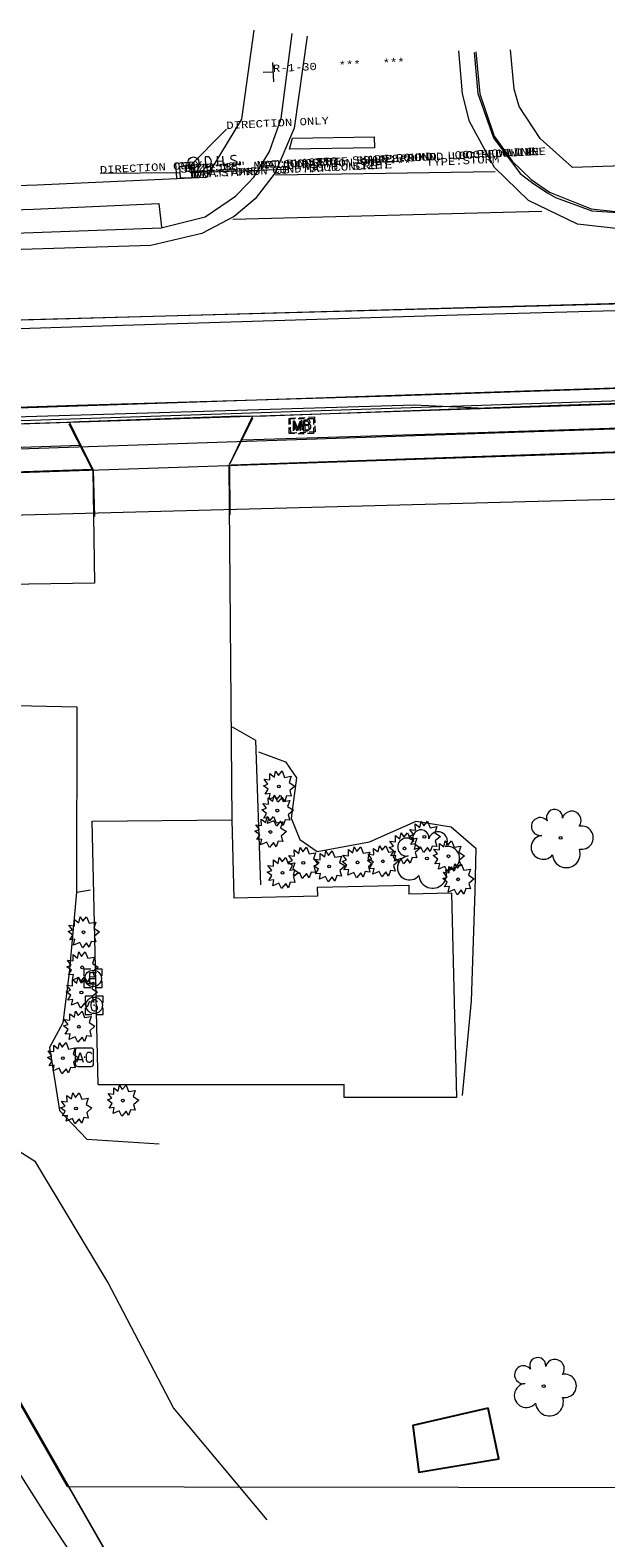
# Model space of a CAD drawing. Extents: x 127827 to 131413, y 268403 to 268774.
# Tile 15 of 16: x 129806 to 129901, y 268527 to 268774. Entities that reach past the tile are written whole.
import ezdxf
from ezdxf.enums import TextEntityAlignment as Align

# ---------------------------------------------------------------- set-up
doc = ezdxf.new("R2010")
doc.units = 21
doc.header["$LTSCALE"] = 50
doc.header["$MEASUREMENT"] = 0
for name, color, linetype, lineweight, true_color in [('BD_X_Building', 204, 'Continuous', 0, 0x8000a0), ('Channel Easement', 3, 'Continuous', 0, 0x00ff00), ('Meadowbrook Sub #2', 40, 'Continuous', 0, 0xffbf00), ('PV_X_Curb', 230, 'Continuous', 0, 0xfe0060), ('PV_X_Walk', 230, 'Continuous', 0, 0xfe0060), ('RW', 5, 'Continuous', 0, 0x0000ff), ('SV H0576', 1, 'Continuous', 0, 0xff0000), ('SV_X_Top_of_Bank', 9, 'Continuous', 0, 0xc0c0c0), ('UT_X_Electric_Cells', 1, 'Continuous', 0, 0xff0000), ('UT_X_Gas', 2, 'Continuous', 0, 0xf0f000), ('UT_X_Gas_Cells', 2, 'Continuous', 0, 0xf0f000), ('VG_X_Cells', 3, 'Continuous', 0, 0x00ff00), ('VG_X_Flower_Bed', 3, 'Continuous', 0, 0x00ff00)]:
    doc.layers.add(name, color=color, linetype=linetype, lineweight=lineweight, true_color=true_color)
for name, color, linetype, lineweight in [('Level 11', 7, 'Continuous', 0), ('Level 16', 7, 'Continuous', 0), ('Level 33', 7, 'Continuous', 0), ('Level 35', 7, 'Continuous', 0), ('Level 55', 7, 'Continuous', 0), ('Level 63', 7, 'Continuous', 0), ('Level 7', 7, 'Continuous', 0), ('PV_X_Driveway', 7, 'Continuous', 0), ('PV_X_EOP', 7, 'Continuous', 0), ('RD_X_Cells', 7, 'Continuous', 0)]:
    doc.layers.add(name, color=color, linetype=linetype, lineweight=lineweight)
doc.styles.get("Standard").update_dxf_attribs({"font": 'cour.ttf', "height": 5})

msp = doc.modelspace()

# ---------------------------------------------------------------- linework, layer by layer
at = {"lineweight": 0}
for p, q in [((129839.21, 268644.98, 943.73), (129839.51, 268632.15, 943.21)), ((129853.24, 268632.47, 943.24), (129839.51, 268632.15, 943.21)), ((129853.2, 268633.96, 943.35), (129868.2, 268634.31, 943.35)), ((129853.2, 268633.96, 943.35), (129853.24, 268632.47, 943.29)), ((129868.2, 268634.31, 943.35), (129868.23, 268632.81, 943.29)), ((129875.23, 268632.97, 943.29), (129868.23, 268632.81, 943.28)), ((129817.29, 268601.61, 942.97), (129857.59, 268601.61, 942.97)), ((129857.59, 268599.48, 942.62), (129857.59, 268601.61, 942.97)), ((129876.01, 268599.48), (129857.59, 268599.48))]:
    msp.add_line(p, q, dxfattribs=at)
at = {"color": 1, "linetype": 'Continuous', "true_color": 0xff0000}
msp.add_polyline3d([(129881.22, 268548.53, 941.48), (129868.89, 268545.68, 941.69), (129869.85, 268538.05, 941.6), (129882.99, 268540.22, 941.53), (129881.22, 268548.53, 941.48)], dxfattribs=at)
at = {"layer": 'BD_X_Building', "lineweight": 0}
msp.add_line((129875.23, 268632.97, 943.29), (129876.01, 268599.48, 942.95), dxfattribs=at)
at = {"layer": 'BD_X_Building'}
msp.add_polyline3d([(129817.29, 268601.61, 942.97), (129816.3, 268644.79, 943.23), (129839.21, 268644.98, 943.73)], dxfattribs=at)
at = {"layer": 'Channel Easement'}
msp.add_lwpolyline([(131411.04, 268770), (128767.64, 268699.14)], dxfattribs=at)
at = {"layer": 'Level 11', "color": 7, "linetype": 'Continuous', "lineweight": 0}
for points in [[(129851.57, 268773.49), (129849.39, 268758.43), (129846.3, 268751.07), (129843.04, 268746.84), (129839.56, 268743.92), (129834.27, 268741.14), (129825.93, 268739.15), (129774.6, 268737.57), (129719.24, 268735.72), (129662.21, 268733.87), (129652.57, 268733.86), (129643.67, 268735.18), (129639.72, 268737.19), (129632.68, 268742.79), (129627.69, 268750.93), (129626.36, 268755.75), (129625.89, 268767.95)], [(129851.57, 268773.49), (129849.39, 268758.43), (129846.3, 268751.07), (129843.04, 268746.84), (129839.56, 268743.92), (129834.27, 268741.14), (129825.93, 268739.15), (129774.6, 268737.57), (129719.24, 268735.72), (129662.21, 268733.87), (129652.57, 268733.86), (129643.67, 268735.18), (129639.72, 268737.19), (129632.68, 268742.79), (129627.69, 268750.93), (129626.36, 268755.75), (129625.89, 268767.95)], [(129988.22, 268744.14), (129934.57, 268742.58), (129903.12, 268741.83), (129895.85, 268742.66), (129887.85, 268746.55), (129882.24, 268751.95), (129878.15, 268759.49), (129877.01, 268764.05), (129876.39, 268771.11)], [(129988.22, 268744.14), (129934.57, 268742.58), (129903.12, 268741.83), (129895.85, 268742.66), (129887.85, 268746.55), (129882.24, 268751.95), (129878.15, 268759.49), (129877.01, 268764.05), (129876.39, 268771.11)], [(129423.94, 268669.76), (129423.8, 268674.02), (129423.15, 268674.39), (129422.7, 268678.59), (129423.19, 268679.33), (129423.59, 268685.41), (129424.5, 268689.84), (129427.35, 268694.34), (129430.27, 268697.11), (129434.93, 268699.58), (129440.81, 268700.66), (129493.29, 268702.22), (129548.56, 268704.02), (129602.23, 268705.91), (129654.48, 268707.55), (129707.91, 268709.41), (129760.43, 268711.17), (129813.74, 268712.96), (129865.4, 268714.54), (129920.56, 268716.38), (129973.37, 268718.14), (129989.87, 268718.71)], [(129423.94, 268669.76), (129423.8, 268674.02), (129423.15, 268674.39), (129422.7, 268678.59), (129423.19, 268679.33), (129423.59, 268685.41), (129424.5, 268689.84), (129427.35, 268694.34), (129430.27, 268697.11), (129434.93, 268699.58), (129440.81, 268700.66), (129493.29, 268702.22), (129548.56, 268704.02), (129602.23, 268705.91), (129654.48, 268707.55), (129707.91, 268709.41), (129760.43, 268711.17), (129813.74, 268712.96), (129865.4, 268714.54), (129920.56, 268716.38), (129973.37, 268718.14), (129989.87, 268718.71)]]:
    msp.add_lwpolyline(points, dxfattribs=at)
at = {"layer": 'Level 11', "color": 120, "linetype": 'Continuous', "lineweight": 0, "true_color": 0x00ffa1}
for points in [[(129628.39, 268768.24), (129628.85, 268757.96), (129630.03, 268751.84), (129634.34, 268744.59), (129636.11, 268742.9), (129638.8, 268740.76), (129639.93, 268739.9), (129644.15, 268737.64), (129649.59, 268736.54), (129654.52, 268736.36), (129697.34, 268737.91), (129748.47, 268739.24), (129806.62, 268741.28), (129827.63, 268742.09), (129834.82, 268743.89), (129838.76, 268746.54), (129839.77, 268747.28), (129841.85, 268749.4), (129842.79, 268750.35), (129845.39, 268754.56), (129847.27, 268759.97), (129849.06, 268773.91)], [(129628.39, 268768.24), (129628.85, 268757.96), (129630.03, 268751.84), (129634.34, 268744.59), (129636.11, 268742.9), (129638.8, 268740.76), (129639.93, 268739.9), (129644.15, 268737.64), (129649.59, 268736.54), (129654.52, 268736.36), (129697.34, 268737.91), (129748.47, 268739.24), (129806.62, 268741.28), (129827.63, 268742.09), (129834.82, 268743.89), (129838.76, 268746.54), (129839.77, 268747.28), (129841.85, 268749.4), (129842.79, 268750.35), (129845.39, 268754.56), (129847.27, 268759.97), (129849.06, 268773.91)], [(129878.91, 268770.8), (129879.53, 268764.09), (129882.08, 268756.81), (129886.48, 268750.97), (129888.31, 268749.54), (129890.87, 268747.84), (129892.26, 268747.03), (129898.24, 268744.83), (129906.83, 268744.33), (129934.52, 268745.21), (129988.41, 268746.89)], [(129878.91, 268770.8), (129879.53, 268764.09), (129882.08, 268756.81), (129886.48, 268750.97), (129888.31, 268749.54), (129890.87, 268747.84), (129892.26, 268747.03), (129898.24, 268744.83), (129906.83, 268744.33), (129934.52, 268745.21), (129988.41, 268746.89)], [(129601.72, 268703.14), (129655.79, 268704.93), (129708.03, 268706.81), (129762.89, 268708.66), (129812.11, 268710.2), (129814.21, 268710.33), (129840.6, 268711.24), (129843.36, 268711.18), (129891.07, 268712.93), (129928.08, 268714.13), (129930.33, 268714.21), (129944.45, 268714.6), (129946.83, 268714.72), (129989.85, 268716.21)], [(129601.72, 268703.14), (129655.79, 268704.93), (129708.03, 268706.81), (129762.89, 268708.66), (129812.11, 268710.2), (129814.21, 268710.33), (129840.6, 268711.24), (129843.36, 268711.18), (129891.07, 268712.93), (129928.08, 268714.13), (129930.33, 268714.21), (129944.45, 268714.6), (129946.83, 268714.72), (129989.85, 268716.21)]]:
    msp.add_lwpolyline(points, dxfattribs=at)
at = {"layer": 'Level 16', "color": 230, "linetype": 'Continuous', "lineweight": 0, "true_color": 0xff1493}
for p, q in [((129850.23, 268710.93), (129851.23, 268710.98)), ((129851.14, 268709.82), (129851.84, 268709.86)), ((129850.35, 268708.49), (129851.35, 268708.54))]:
    msp.add_line(p, q, dxfattribs=at)
at = {"layer": 'Level 16', "color": 120, "linetype": 'Continuous', "lineweight": 0, "true_color": 0x00ffa1}
for points in [[(129842.82, 268774.48), (129840.78, 268759.89), (129835, 268750.29), (129807.26, 268749.04), (129767.94, 268747.78), (129727.82, 268746.37), (129683.7, 268745.11), (129643.57, 268743.83), (129634.61, 268755.41), (129634.36, 268769.03)], [(129842.82, 268774.48), (129840.78, 268759.89), (129835, 268750.29), (129807.26, 268749.04), (129767.94, 268747.78), (129727.82, 268746.37), (129683.7, 268745.11), (129643.57, 268743.83), (129634.61, 268755.41), (129634.36, 268769.03)], [(129879.2, 268770.9), (129879.87, 268764.05), (129882.2, 268757.07), (129885.15, 268753.02), (129888.28, 268749.97), (129891.28, 268747.89), (129898.12, 268745.18), (129902.58, 268744.66), (129902.46, 268748.31), (129935.19, 268749.52), (129988.17, 268751.02)], [(129879.2, 268770.9), (129879.87, 268764.05), (129882.2, 268757.07), (129885.15, 268753.02), (129888.28, 268749.97), (129891.28, 268747.89), (129898.12, 268745.18), (129902.58, 268744.66), (129902.46, 268748.31), (129935.19, 268749.52), (129988.17, 268751.02)], [(129988.2, 268755.07), (129931.63, 268753.18), (129895.03, 268751.95), (129889.74, 268756.69), (129886.3, 268761.97), (129885.47, 268764.81), (129884.9, 268771.24)], [(129988.2, 268755.07), (129931.63, 268753.18), (129895.03, 268751.95), (129889.74, 268756.69), (129886.3, 268761.97), (129885.47, 268764.81), (129884.9, 268771.24)], [(129630.53, 268768.47), (129630.8, 268755.06), (129629.57, 268754.93), (129630.35, 268751.96), (129634.56, 268744.77), (129636.27, 268742.91), (129638.81, 268740.99), (129640.27, 268739.83), (129644.11, 268738.01), (129644.25, 268739.93), (129697.24, 268741.65), (129747.72, 268743.19), (129806.69, 268745.13), (129827.22, 268746.07), (129827.68, 268742.17)], [(129630.53, 268768.47), (129630.8, 268755.06), (129629.57, 268754.93), (129630.35, 268751.96), (129634.56, 268744.77), (129636.27, 268742.91), (129638.81, 268740.99), (129640.27, 268739.83), (129644.11, 268738.01), (129644.25, 268739.93), (129697.24, 268741.65), (129747.72, 268743.19), (129806.69, 268745.13), (129827.22, 268746.07), (129827.68, 268742.17)], [(129833.14, 268750.29), (129833.03, 268752.81), (129829.98, 268752.63), (129830.1, 268750.18)], [(129833.14, 268750.29), (129833.03, 268752.81), (129829.98, 268752.63), (129830.1, 268750.18)], [(129929.32, 268710.07), (129879.61, 268708.43), (129840.97, 268707.24)], [(129929.32, 268710.07), (129879.61, 268708.43), (129840.97, 268707.24)], [(129814.38, 268706.36), (129761.1, 268704.58), (129708.87, 268702.64), (129656.57, 268701.04), (129605.87, 268699.15), (129549.2, 268697.32)], [(129814.38, 268706.36), (129761.1, 268704.58), (129708.87, 268702.64), (129656.57, 268701.04), (129605.87, 268699.15), (129549.2, 268697.32)], [(129839.07, 268703.23), (129891.33, 268704.98), (129931.12, 268706.26)], [(129839.07, 268703.23), (129891.33, 268704.98), (129931.12, 268706.26)], [(129549.2, 268693.69), (129601.73, 268695.17), (129656.05, 268697.06), (129708.29, 268699.02), (129763.22, 268700.69), (129816.28, 268702.49)], [(129549.2, 268693.69), (129601.73, 268695.17), (129656.05, 268697.06), (129708.29, 268699.02), (129763.22, 268700.69), (129816.28, 268702.49)]]:
    msp.add_lwpolyline(points, dxfattribs=at)
at = {"layer": 'Level 16', "color": 7, "linetype": 'Continuous', "lineweight": 0}
for points in [[(129842.52, 268711.08), (129838.81, 268703.3), (129838.85, 268694.98)], [(129842.52, 268711.08), (129838.81, 268703.3), (129838.85, 268694.98)], [(129816.74, 268694.73), (129816.5, 268702.34), (129812.57, 268710.13)], [(129816.74, 268694.73), (129816.5, 268702.34), (129812.57, 268710.13)]]:
    msp.add_lwpolyline(points, dxfattribs=at)
at = {"layer": 'Level 16', "color": 230, "linetype": 'Continuous', "lineweight": 0, "true_color": 0xff1493}
for points in [[(129851.74, 268711), (129852.73, 268711.05), (129852.78, 268710.08)], [(129848.79, 268709.89), (129848.74, 268710.86), (129849.71, 268710.9)], [(129849.83, 268708.46), (129848.86, 268708.41), (129848.81, 268709.38)], [(129849.5, 268708.87), (129849.43, 268710.47), (129850.1, 268708.9), (129850.61, 268710.53), (129850.69, 268708.93)], [(129851.75, 268710.58), (129851.11, 268710.55), (129851.18, 268708.95), (129851.89, 268708.99)], [(129852.81, 268709.58), (129852.85, 268708.61), (129851.86, 268708.56)]]:
    msp.add_lwpolyline(points, dxfattribs=at)
for centre, radius, start, end in [((129851.65, 268710.2), 0.395, 299.651, 75.8316), ((129851.69, 268709.41), 0.47, 294.885, 70.7756)]:
    msp.add_arc(centre, radius, start, end, dxfattribs=at)
at = {"layer": 'Level 16', "color": 230, "true_color": 0xff1493}
msp.add_point((129850.8, 268709.73), dxfattribs=at)
at = {"layer": 'Level 33', "color": 1, "linetype": 'Continuous', "lineweight": 0, "true_color": 0xff0000}
for p, q in [((129846.33, 268750.75), (129882.38, 268751.29)), ((129890.02, 268744.73), (129839.33, 268743.45))]:
    msp.add_line(p, q, dxfattribs=at)
at = {"layer": 'Level 33', "color": 7, "linetype": 'Continuous', "lineweight": 0}
msp.add_lwpolyline([(129849.13, 268756.79), (129862.56, 268756.98), (129862.61, 268755.17), (129848.63, 268754.97), (129849.13, 268756.79)], dxfattribs=at)
at = {"layer": 'Level 33', "color": 1, "linetype": 'Continuous', "lineweight": 0, "true_color": 0xff0000}
msp.add_lwpolyline([(129989.94, 268731.16), (129930.05, 268729.23), (129876.14, 268727.76), (129821.39, 268726.06), (129765.28, 268724.26), (129711.61, 268722.6), (129658.87, 268720.89), (129609.12, 268719.44), (129553.82, 268717.68), (129496.24, 268715.73), (129441.25, 268713.8), (129389.12, 268711.91), (129332.34, 268710.2), (129277.17, 268708.05), (129223.81, 268706.39), (129167.98, 268704.78), (129109.04, 268702.95), (129054.48, 268701.56), (128997.15, 268699.43), (128939.98, 268697.58), (128882.4, 268695.85), (128822.91, 268694.02), (128781.91, 268692.83)], dxfattribs=at)
msp.add_lwpolyline([(129989.94, 268731.16), (129930.05, 268729.23), (129876.14, 268727.76), (129821.39, 268726.06), (129765.28, 268724.26), (129711.61, 268722.6), (129658.87, 268720.89), (129609.12, 268719.44), (129553.82, 268717.68), (129496.24, 268715.73), (129441.25, 268713.8), (129389.12, 268711.91), (129332.34, 268710.2), (129277.17, 268708.05), (129223.81, 268706.39), (129167.98, 268704.78), (129109.04, 268702.95), (129054.48, 268701.56), (128997.15, 268699.43), (128939.98, 268697.58), (128882.4, 268695.85), (128822.91, 268694.02), (128781.91, 268692.83)], dxfattribs=at)
at = {"layer": 'Level 35', "color": 3, "linetype": 'Continuous', "lineweight": 0, "true_color": 0x00ff00}
for p, q in [((129845.87, 268769.19), (129846.03, 268766)), ((129845.87, 268769.19), (129846.03, 268766)), ((129845.87, 268769.19), (129846.03, 268766)), ((129845.95, 268767.59), (129844.35, 268767.51)), ((129845.95, 268767.59), (129844.35, 268767.51)), ((129845.95, 268767.59), (129844.35, 268767.51))]:
    msp.add_line(p, q, dxfattribs=at)
at = {"layer": 'Level 55', "color": 6, "linetype": 'Continuous', "lineweight": 0, "true_color": 0xff00ff}
for p, q in [((129832.07, 268751.96), (129838.32, 268758.26)), ((129832.07, 268751.96), (129838.32, 268758.26)), ((129830.79, 268751.09), (129817.58, 268750.97)), ((129830.79, 268751.09), (129817.58, 268750.97)), ((129832.37, 268751.16), (129848.28, 268751.67)), ((129832.37, 268751.16), (129848.28, 268751.67))]:
    msp.add_line(p, q, dxfattribs=at)
msp.add_lwpolyline([(129832.63, 268750.27), (129830.79, 268750.18), (129830.69, 268752.13), (129832.44, 268752.27), (129832.63, 268750.27)], dxfattribs=at)
msp.add_lwpolyline([(129832.63, 268750.27), (129830.79, 268750.18), (129830.69, 268752.13), (129832.44, 268752.27), (129832.63, 268750.27)], dxfattribs=at)
at = {"layer": 'Level 7', "color": 2, "linetype": 'Continuous', "lineweight": 0, "true_color": 0xffff00}
for p, q in [((129836.92, 268752.2), (129836.84, 268753.8)), ((129837.8, 268752.25), (129837.72, 268753.84)), ((129839.13, 268753.34), (129839.88, 268753)), ((129836.88, 268753), (129837.76, 268753.05))]:
    msp.add_line(p, q, dxfattribs=at)
msp.add_lwpolyline([(129835.36, 268753.73), (129834.8, 268753.7), (129834.88, 268752.1), (129835.44, 268752.13)], dxfattribs=at)
for centre, radius in [((129832.9, 268752.79), 0.9), ((129836.04, 268752.27), 0.14), ((129838.18, 268752.37), 0.14), ((129840.44, 268752.48), 0.14)]:
    msp.add_circle(centre, radius, dxfattribs=at)
for centre, radius, start, end in [((129834.89, 268752.9), 0.949, 305.3451, 60.3154), ((129839.27, 268753.59), 0.284, 129.089, 239.1978), ((129839.53, 268753.09), 0.838, 64.1766, 121.4839), ((129839.5, 268753), 0.663, 226.4998, 307.2266), ((129839.66, 268752.72), 0.356, 314.3186, 50.7661)]:
    msp.add_arc(centre, radius, start, end, dxfattribs=at)
at = {"layer": 'Meadowbrook Sub #2'}
msp.add_lwpolyline([(129432.97, 268402.5), (129886.68, 268406.19), (129835.6, 268495.26), (129722.4, 268692.65), (129704.31, 268724.19), (129431.86, 268717.05)], dxfattribs=at)
at = {"layer": 'PV_X_Curb'}
for points in [[(129459.04, 268699.1, 941.91), (129521.46, 268701.17, 942.03), (129614.42, 268704.16, 942.2), (129750.31, 268708.68, 942.56), (129924.45, 268714.48, 945.42)], [(129459.16, 268698.55, 942.33), (129521.56, 268700.44, 942.45), (129614.42, 268703.63, 942.73), (129750.2, 268708.13, 943.1), (129924.32, 268713.94, 945.91)]]:
    msp.add_polyline3d(points, dxfattribs=at)
at = {"layer": 'PV_X_Driveway'}
for points in [[(129812.49, 268709.95, 943.74), (129816.42, 268702.23, 943.67), (129816.66, 268683.79, 943.29), (129798.67, 268683.52, 942.93), (129798.83, 268663.87, 943.02), (129813.76, 268663.51, 943.25), (129813.74, 268633.13, 944.11), (129816.01, 268633.51, 944.91)], [(129842.57, 268710.83, 944.31), (129838.71, 268703.05, 944), (129839.19, 268644.89, 943.64)]]:
    msp.add_polyline3d(points, dxfattribs=at)
at = {"layer": 'PV_X_EOP'}
msp.add_polyline3d([(129458.89, 268701.12, 942.11), (129520.69, 268703.17, 942.26), (129614.24, 268706.14, 942.46), (129750.45, 268710.76, 942.77), (129924.56, 268716.57, 945.57)], dxfattribs=at)
at = {"layer": 'PV_X_Walk'}
for points in [[(129459.6, 268694.43, 942.16), (129522.62, 268696.36, 942.57), (129614.8, 268699.46, 942.53), (129750.58, 268704, 943), (129924.57, 268709.87, 945.8)], [(129459.73, 268690.69, 942.31), (129522.77, 268692.58, 942.59), (129614.95, 268695.5, 942.46), (129750.69, 268700.15, 942.84), (129924.66, 268705.97, 945.66)], [(129839.26, 268660.23, 943.42), (129843.1, 268658.06, 943.35), (129843.91, 268634.33, 945.42)]]:
    msp.add_polyline3d(points, dxfattribs=at)
at = {"layer": 'RD_X_Cells', "color": 250, "linetype": 'Continuous', "lineweight": 0, "true_color": 0x404040}
for p, q in [((129850.07, 268710.8, 944.38), (129851.07, 268710.8, 944.38)), ((129850.07, 268708.35, 944.38), (129851.07, 268708.35, 944.38))]:
    msp.add_line(p, q, dxfattribs=at)
at = {"layer": 'RD_X_Cells', "color": 44, "linetype": 'Continuous', "lineweight": 0, "true_color": 0xa56100}
for p, q in [((129816.12, 268607.57, 942.82), (129813.92, 268607.57, 942.82)), ((129813.52, 268607.17, 942.82), (129813.52, 268604.97, 942.82)), ((129816.52, 268604.97, 942.82), (129816.52, 268607.17, 942.82)), ((129813.92, 268604.57, 942.82), (129816.12, 268604.57, 942.82))]:
    msp.add_line(p, q, dxfattribs=at)
at = {"layer": 'RD_X_Cells', "color": 250, "linetype": 'Continuous', "true_color": 0x404040}
for points in [[(129848.58, 268709.83, 944.38), (129848.58, 268710.8, 944.38), (129849.55, 268710.8, 944.38)], [(129849.55, 268708.35, 944.38), (129848.58, 268708.35, 944.38), (129848.58, 268709.32, 944.38)], [(129849.29, 268708.78, 944.38), (129849.29, 268710.38, 944.38), (129849.87, 268708.78, 944.38), (129850.42, 268710.38, 944.38), (129850.42, 268708.78, 944.38)], [(129851.61, 268709.64, 944.38), (129851.67, 268709.71, 944.38), (129851.71, 268709.75, 944.38), (129851.73, 268709.78, 944.38), (129851.74, 268709.81, 944.38), (129851.77, 268709.86, 944.38), (129851.78, 268709.9, 944.38), (129851.81, 268709.98, 944.38), (129851.81, 268710.02, 944.38), (129851.81, 268710.07, 944.38), (129851.79, 268710.15, 944.38), (129851.77, 268710.21, 944.38), (129851.73, 268710.26, 944.38), (129851.67, 268710.31, 944.38), (129851.62, 268710.34, 944.38), (129851.59, 268710.35, 944.38), (129851.53, 268710.38, 944.38), (129850.91, 268710.38, 944.38), (129850.91, 268708.78, 944.38), (129851.61, 268708.78, 944.38), (129851.69, 268708.83, 944.38), (129851.77, 268708.89, 944.38), (129851.83, 268708.99, 944.38), (129851.87, 268709.1, 944.38), (129851.88, 268709.22, 944.38), (129851.88, 268709.29, 944.38), (129851.86, 268709.37, 944.38), (129851.81, 268709.48, 944.38), (129851.74, 268709.56, 944.38), (129851.61, 268709.64, 944.38), (129850.91, 268709.64, 944.38)], [(129851.59, 268710.8, 944.38), (129852.58, 268710.8, 944.38), (129852.58, 268709.83, 944.38)], [(129852.58, 268709.32, 944.38), (129852.58, 268708.35, 944.38), (129851.59, 268708.35, 944.38)]]:
    msp.add_polyline3d(points, dxfattribs=at)
at = {"layer": 'RD_X_Cells', "color": 44, "linetype": 'Continuous', "true_color": 0xa56100}
for points in [[(129813.8, 268605.27, 942.82), (129814.31, 268606.87, 942.82), (129814.8, 268605.27, 942.82)], [(129814.67, 268605.64, 942.82), (129813.93, 268605.64, 942.82)], [(129816.25, 268606.55, 942.82), (129816.18, 268606.69, 942.82), (129816.12, 268606.76, 942.82), (129816.06, 268606.82, 942.82), (129816.01, 268606.84, 942.82), (129815.87, 268606.87, 942.82), (129815.73, 268606.87, 942.82), (129815.55, 268606.82, 942.82), (129815.45, 268606.74, 942.82), (129815.4, 268606.68, 942.82), (129815.35, 268606.59, 942.82), (129815.31, 268606.45, 942.82), (129815.3, 268606.2, 942.82), (129815.3, 268606.01, 942.82), (129815.3, 268605.88, 942.82), (129815.31, 268605.77, 942.82), (129815.35, 268605.57, 942.82), (129815.36, 268605.53, 942.82), (129815.42, 268605.44, 942.82), (129815.47, 268605.38, 942.82), (129815.55, 268605.32, 942.82), (129815.63, 268605.29, 942.82), (129815.73, 268605.27, 942.82), (129815.84, 268605.27, 942.82), (129815.96, 268605.28, 942.82), (129815.99, 268605.29, 942.82), (129816.05, 268605.32, 942.82), (129816.1, 268605.37, 942.82), (129816.16, 268605.43, 942.82), (129816.21, 268605.5, 942.82), (129816.25, 268605.57, 942.82)]]:
    msp.add_polyline3d(points, dxfattribs=at)
at = {"layer": 'RD_X_Cells', "color": 44, "linetype": 'Continuous', "lineweight": 0, "true_color": 0xa56100}
for centre, start, end in [((129813.92, 268607.17, 942.82), 90, 180), ((129816.12, 268607.17, 942.82), 0, 90), ((129813.92, 268604.97, 942.82), 180, 270), ((129816.12, 268604.97, 942.82), 270, 0)]:
    msp.add_arc(centre, 0.4, start, end, dxfattribs=at)
at = {"layer": 'RD_X_Cells', "color": 250, "true_color": 0x404040}
msp.add_point((129850.58, 268709.58, 944.38), dxfattribs=at)
at = {"layer": 'RD_X_Cells', "color": 44, "true_color": 0xa56100}
msp.add_point((129815.02, 268606.07, 942.82), dxfattribs=at)
at = {"layer": 'RW'}
msp.add_line((129920.79, 268698.04), (128768.5, 268667.15), dxfattribs=at)
at = {"layer": 'SV H0576'}
for points in [[(129704.33, 268724.21), (129920.68, 268730.18), (129921.36, 268535.47), (129831.36, 268535.6), (129812.25, 268535.63), (129704.33, 268724.21)], [(129532.97, 268719.7), (129704.31, 268724.19), (129835.41, 268495.6), (129886.5, 268406.53), (129682.84, 268402.79), (129682.55, 268492.79), (129532.97, 268719.7)]]:
    msp.add_lwpolyline(points, dxfattribs=at)
at = {"layer": 'SV_X_Top_of_Bank'}
msp.add_polyline3d([(129845, 268530.21, 942.18), (129829.61, 268548.57, 940.79), (129818.87, 268569.2, 941.66), (129807, 268588.91, 941.82), (129799.86, 268593.38, 941.4), (129780.88, 268587.69, 940.76), (129777.57, 268577.53, 941.86), (129789.72, 268560.83, 941.75), (129808.83, 268530.7, 941.92), (129820, 268513.76, 942.28)], dxfattribs=at)
at = {"layer": 'UT_X_Electric_Cells', "color": 1, "linetype": 'Continuous', "lineweight": 0, "true_color": 0xff0000}
msp.add_line((129815.88, 268618.99, 943.27), (129816.78, 268618.99, 943.27), dxfattribs=at)
at = {"layer": 'UT_X_Electric_Cells', "color": 1, "linetype": 'Continuous', "true_color": 0xff0000}
for points in [[(129816.05, 268620.49, 943.27), (129814.95, 268620.49, 943.27), (129814.95, 268619.39, 943.27)], [(129817.01, 268619.89, 943.27), (129815.88, 268619.89, 943.27), (129815.88, 268618.09, 943.27), (129817.01, 268618.09, 943.27)], [(129817.95, 268619.39, 943.27), (129817.95, 268620.49, 943.27), (129816.85, 268620.49, 943.27)], [(129814.95, 268618.59, 943.27), (129814.95, 268617.49, 943.27), (129816.05, 268617.49, 943.27)], [(129816.85, 268617.49, 943.27), (129817.95, 268617.49, 943.27), (129817.95, 268618.59, 943.27)]]:
    msp.add_polyline3d(points, dxfattribs=at)
at = {"layer": 'UT_X_Electric_Cells', "color": 1, "linetype": 'Continuous', "lineweight": 0, "true_color": 0xff0000}
msp.add_circle((129816.45, 268618.99, 943.27), 1.35, dxfattribs=at)
at = {"layer": 'UT_X_Electric_Cells', "color": 1, "true_color": 0xff0000}
msp.add_point((129816.45, 268618.99, 943.27), dxfattribs=at)
at = {"layer": 'UT_X_Gas'}
msp.add_polyline3d([(129879.52, 268712.49, 945.04), (129869.17, 268712.98, 944.45), (129750.71, 268709.45, 942.74), (129606.76, 268705.66, 942.35)], dxfattribs=at)
at = {"layer": 'UT_X_Gas_Cells', "color": 44, "linetype": 'Continuous', "true_color": 0xa56100}
for points in [[(129816.22, 268616.09, 942.84), (129815.12, 268616.09, 942.84), (129815.12, 268614.99, 942.84)], [(129817.15, 268615.13, 942.84), (129817.13, 268615.2, 942.84), (129817.09, 268615.27, 942.84), (129817.02, 268615.34, 942.84), (129816.92, 268615.43, 942.84), (129816.85, 268615.46, 942.84), (129816.79, 268615.47, 942.84), (129816.71, 268615.49, 942.84), (129816.54, 268615.49, 942.84), (129816.47, 268615.47, 942.84), (129816.43, 268615.46, 942.84), (129816.37, 268615.43, 942.84), (129816.26, 268615.34, 942.84), (129816.19, 268615.25, 942.84), (129816.14, 268615.13, 942.84), (129816.11, 268614.98, 942.84), (129816.09, 268614.75, 942.84), (129816.09, 268614.45, 942.84), (129816.1, 268614.21, 942.84), (129816.16, 268614.03, 942.84), (129816.24, 268613.86, 942.84), (129816.31, 268613.8, 942.84), (129816.4, 268613.74, 942.84), (129816.55, 268613.69, 942.84), (129816.71, 268613.69, 942.84), (129816.87, 268613.71, 942.84), (129816.92, 268613.74, 942.84), (129816.98, 268613.77, 942.84), (129817.04, 268613.83, 942.84), (129817.09, 268613.91, 942.84), (129817.15, 268614.04, 942.84), (129817.15, 268614.39, 942.84), (129816.85, 268614.39, 942.84)], [(129818.12, 268614.99, 942.84), (129818.12, 268616.09, 942.84), (129817.02, 268616.09, 942.84)], [(129815.12, 268614.19, 942.84), (129815.12, 268613.09, 942.84), (129816.22, 268613.09, 942.84)], [(129817.02, 268613.09, 942.84), (129818.12, 268613.09, 942.84), (129818.12, 268614.19, 942.84)]]:
    msp.add_polyline3d(points, dxfattribs=at)
at = {"layer": 'UT_X_Gas_Cells', "color": 44, "linetype": 'Continuous', "lineweight": 0, "true_color": 0xa56100}
msp.add_circle((129816.62, 268614.59, 942.84), 1.35, dxfattribs=at)
at = {"layer": 'UT_X_Gas_Cells', "color": 44, "true_color": 0xa56100}
msp.add_point((129816.62, 268614.59, 942.84), dxfattribs=at)
at = {"layer": 'VG_X_Cells', "color": 3, "linetype": 'Continuous', "true_color": 0x00ff00}
for points in [[(129846.82, 268652.27, 944.04), (129847.43, 268653.01, 944.04), (129847.84, 268651.95, 944.04), (129848.93, 268652.13, 944.04), (129848.6, 268651.12, 944.04), (129849.54, 268650.53, 944.04), (129848.68, 268649.79, 944.04), (129848.93, 268648.88, 944.04), (129848.18, 268648.95, 944.04), (129847.86, 268648.03, 944.04), (129847.43, 268648.72, 944.04), (129846.75, 268647.91, 944.04), (129846.32, 268648.79, 944.04), (129845.3, 268648.36, 944.04), (129845.49, 268649.31, 944.04), (129844.68, 268649.22, 944.04), (129845.15, 268650.01, 944.04), (129844.39, 268650.58, 944.04), (129845.12, 268650.84, 944.04), (129844.52, 268651.65, 944.04), (129845.45, 268651.54, 944.04), (129845.42, 268652.58, 944.04), (129846.17, 268652.01, 944.04), (129846.38, 268652.99, 944.04), (129846.82, 268652.27, 944.04)], [(129846.57, 268648.32, 943.41), (129847.17, 268649.05, 943.41), (129847.59, 268648, 943.41), (129848.68, 268648.18, 943.41), (129848.34, 268647.17, 943.41), (129849.29, 268646.57, 943.41), (129848.43, 268645.84, 943.41), (129848.68, 268644.92, 943.41), (129847.93, 268644.99, 943.41), (129847.6, 268644.08, 943.41), (129847.17, 268644.77, 943.41), (129846.5, 268643.95, 943.41), (129846.07, 268644.84, 943.41), (129845.05, 268644.41, 943.41), (129845.24, 268645.35, 943.41), (129844.43, 268645.27, 943.41), (129844.9, 268646.06, 943.41), (129844.13, 268646.63, 943.41), (129844.87, 268646.89, 943.41), (129844.26, 268647.69, 943.41), (129845.2, 268647.58, 943.41), (129845.17, 268648.62, 943.41), (129845.92, 268648.05, 943.41), (129846.13, 268649.04, 943.41), (129846.57, 268648.32, 943.41)], [(129845.42, 268644.81, 943.36), (129846.03, 268645.55, 943.36), (129846.44, 268644.49, 943.36), (129847.54, 268644.67, 943.36), (129847.2, 268643.66, 943.36), (129848.14, 268643.07, 943.36), (129847.29, 268642.33, 943.36), (129847.54, 268641.42, 943.36), (129846.78, 268641.49, 943.36), (129846.46, 268640.57, 943.36), (129846.03, 268641.27, 943.36), (129845.35, 268640.45, 943.36), (129844.92, 268641.34, 943.36), (129843.9, 268640.91, 943.36), (129844.09, 268641.85, 943.36), (129843.28, 268641.76, 943.36), (129843.76, 268642.55, 943.36), (129842.99, 268643.12, 943.36), (129843.73, 268643.39, 943.36), (129843.12, 268644.19, 943.36), (129844.05, 268644.08, 943.36), (129844.02, 268645.12, 943.36), (129844.77, 268644.55, 943.36), (129844.98, 268645.53, 943.36), (129845.42, 268644.81, 943.36)], [(129870.68, 268644.02, 943.39), (129871.29, 268644.75, 943.39), (129871.7, 268643.7, 943.39), (129872.8, 268643.88, 943.39), (129872.46, 268642.87, 943.39), (129873.4, 268642.27, 943.39), (129872.55, 268641.54, 943.39), (129872.8, 268640.62, 943.39), (129872.04, 268640.69, 943.39), (129871.72, 268639.78, 943.39), (129871.29, 268640.47, 943.39), (129870.61, 268639.65, 943.39), (129870.18, 268640.54, 943.39), (129869.16, 268640.11, 943.39), (129869.35, 268641.05, 943.39), (129868.54, 268640.97, 943.39), (129869.02, 268641.76, 943.39), (129868.25, 268642.33, 943.39), (129868.99, 268642.59, 943.39), (129868.38, 268643.39, 943.39), (129869.31, 268643.28, 943.39), (129869.28, 268644.32, 943.39), (129870.03, 268643.75, 943.39), (129870.24, 268644.74, 943.39), (129870.68, 268644.02, 943.39)], [(129867.41, 268642.13, 943.54), (129868.02, 268642.87, 943.54), (129868.43, 268641.81, 943.54), (129869.52, 268641.99, 943.54), (129869.18, 268640.98, 943.54), (129870.13, 268640.39, 943.54), (129869.27, 268639.65, 943.54), (129869.52, 268638.74, 943.54), (129868.77, 268638.81, 943.54), (129868.44, 268637.89, 943.54), (129868.02, 268638.58, 943.54), (129867.34, 268637.77, 943.54), (129866.91, 268638.65, 943.54), (129865.89, 268638.22, 943.54), (129866.08, 268639.17, 943.54), (129865.27, 268639.08, 943.54), (129865.74, 268639.87, 943.54), (129864.97, 268640.44, 943.54), (129865.71, 268640.7, 943.54), (129865.11, 268641.51, 943.54), (129866.04, 268641.4, 943.54), (129866.01, 268642.44, 943.54), (129866.76, 268641.87, 943.54), (129866.97, 268642.85, 943.54), (129867.41, 268642.13, 943.54)], [(129850.83, 268639.75, 943.26), (129851.43, 268640.49, 943.26), (129851.85, 268639.43, 943.26), (129852.94, 268639.61, 943.26), (129852.6, 268638.6, 943.26), (129853.54, 268638.01, 943.26), (129852.69, 268637.27, 943.26), (129852.94, 268636.36, 943.26), (129852.18, 268636.43, 943.26), (129851.86, 268635.51, 943.26), (129851.43, 268636.21, 943.26), (129850.75, 268635.39, 943.26), (129850.32, 268636.28, 943.26), (129849.3, 268635.85, 943.26), (129849.5, 268636.79, 943.26), (129848.68, 268636.7, 943.26), (129849.16, 268637.49, 943.26), (129848.39, 268638.06, 943.26), (129849.13, 268638.33, 943.26), (129848.52, 268639.13, 943.26), (129849.45, 268639.02, 943.26), (129849.42, 268640.06, 943.26), (129850.18, 268639.49, 943.26), (129850.38, 268640.47, 943.26), (129850.83, 268639.75, 943.26)], [(129855.07, 268639.17, 943.27), (129855.67, 268639.91, 943.27), (129856.09, 268638.86, 943.27), (129857.18, 268639.04, 943.27), (129856.84, 268638.02, 943.27), (129857.79, 268637.43, 943.27), (129856.93, 268636.69, 943.27), (129857.18, 268635.78, 943.27), (129856.43, 268635.85, 943.27), (129856.1, 268634.94, 943.27), (129855.67, 268635.63, 943.27), (129855, 268634.81, 943.27), (129854.57, 268635.7, 943.27), (129853.55, 268635.27, 943.27), (129853.74, 268636.21, 943.27), (129852.93, 268636.13, 943.27), (129853.4, 268636.92, 943.27), (129852.63, 268637.48, 943.27), (129853.37, 268637.75, 943.27), (129852.76, 268638.55, 943.27), (129853.7, 268638.44, 943.27), (129853.67, 268639.48, 943.27), (129854.42, 268638.91, 943.27), (129854.63, 268639.9, 943.27), (129855.07, 268639.17, 943.27)], [(129859.71, 268639.83, 943.28), (129860.32, 268640.57, 943.28), (129860.73, 268639.52, 943.28), (129861.83, 268639.7, 943.28), (129861.49, 268638.68, 943.28), (129862.43, 268638.09, 943.28), (129861.58, 268637.35, 943.28), (129861.83, 268636.44, 943.28), (129861.07, 268636.51, 943.28), (129860.75, 268635.6, 943.28), (129860.32, 268636.29, 943.28), (129859.64, 268635.47, 943.28), (129859.21, 268636.36, 943.28), (129858.19, 268635.93, 943.28), (129858.38, 268636.87, 943.28), (129857.57, 268636.79, 943.28), (129858.05, 268637.58, 943.28), (129857.28, 268638.14, 943.28), (129858.02, 268638.41, 943.28), (129857.41, 268639.21, 943.28), (129858.34, 268639.1, 943.28), (129858.31, 268640.14, 943.28), (129859.06, 268639.57, 943.28), (129859.27, 268640.56, 943.28), (129859.71, 268639.83, 943.28)], [(129863.86, 268640, 943.19), (129864.46, 268640.73, 943.19), (129864.88, 268639.68, 943.19), (129865.97, 268639.86, 943.19), (129865.63, 268638.85, 943.19), (129866.58, 268638.25, 943.19), (129865.72, 268637.52, 943.19), (129865.97, 268636.6, 943.19), (129865.22, 268636.67, 943.19), (129864.89, 268635.76, 943.19), (129864.46, 268636.45, 943.19), (129863.78, 268635.63, 943.19), (129863.36, 268636.52, 943.19), (129862.34, 268636.09, 943.19), (129862.53, 268637.03, 943.19), (129861.72, 268636.95, 943.19), (129862.19, 268637.74, 943.19), (129861.42, 268638.31, 943.19), (129862.16, 268638.57, 943.19), (129861.55, 268639.37, 943.19), (129862.48, 268639.26, 943.19), (129862.45, 268640.3, 943.19), (129863.21, 268639.73, 943.19), (129863.41, 268640.72, 943.19), (129863.86, 268640, 943.19)], [(129874.63, 268640.83, 943.18), (129875.24, 268641.56, 943.18), (129875.65, 268640.51, 943.18), (129876.74, 268640.69, 943.18), (129876.41, 268639.68, 943.18), (129877.35, 268639.08, 943.18), (129876.49, 268638.35, 943.18), (129876.74, 268637.44, 943.18), (129875.99, 268637.5, 943.18), (129875.67, 268636.59, 943.18), (129875.24, 268637.28, 943.18), (129874.56, 268636.47, 943.18), (129874.13, 268637.35, 943.18), (129873.11, 268636.92, 943.18), (129873.3, 268637.86, 943.18), (129872.49, 268637.78, 943.18), (129872.96, 268638.57, 943.18), (129872.2, 268639.14, 943.18), (129872.93, 268639.4, 943.18), (129872.33, 268640.21, 943.18), (129873.26, 268640.1, 943.18), (129873.23, 268641.13, 943.18), (129873.98, 268640.57, 943.18), (129874.19, 268641.55, 943.18), (129874.63, 268640.83, 943.18)], [(129847.42, 268638.11, 943.26), (129848.03, 268638.84, 943.26), (129848.44, 268637.79, 943.26), (129849.54, 268637.97, 943.26), (129849.2, 268636.96, 943.26), (129850.14, 268636.36, 943.26), (129849.29, 268635.63, 943.26), (129849.54, 268634.72, 943.26), (129848.78, 268634.78, 943.26), (129848.46, 268633.87, 943.26), (129848.03, 268634.56, 943.26), (129847.35, 268633.75, 943.26), (129846.92, 268634.63, 943.26), (129845.9, 268634.2, 943.26), (129846.09, 268635.14, 943.26), (129845.28, 268635.06, 943.26), (129845.76, 268635.85, 943.26), (129844.99, 268636.42, 943.26), (129845.73, 268636.68, 943.26), (129845.12, 268637.49, 943.26), (129846.05, 268637.38, 943.26), (129846.02, 268638.41, 943.26), (129846.77, 268637.85, 943.26), (129846.98, 268638.83, 943.26), (129847.42, 268638.11, 943.26)], [(129876.2, 268637.05, 943.21), (129876.81, 268637.78, 943.21), (129877.22, 268636.73, 943.21), (129878.31, 268636.91, 943.21), (129877.98, 268635.9, 943.21), (129878.92, 268635.3, 943.21), (129878.06, 268634.57, 943.21), (129878.31, 268633.66, 943.21), (129877.56, 268633.72, 943.21), (129877.24, 268632.81, 943.21), (129876.81, 268633.5, 943.21), (129876.13, 268632.69, 943.21), (129875.7, 268633.57, 943.21), (129874.68, 268633.14, 943.21), (129874.87, 268634.08, 943.21), (129874.06, 268634, 943.21), (129874.53, 268634.79, 943.21), (129873.77, 268635.36, 943.21), (129874.5, 268635.62, 943.21), (129873.9, 268636.43, 943.21), (129874.83, 268636.32, 943.21), (129874.8, 268637.35, 943.21), (129875.55, 268636.79, 943.21), (129875.76, 268637.77, 943.21), (129876.2, 268637.05, 943.21)], [(129814.77, 268628.37, 943.5), (129815.38, 268629.11, 943.5), (129815.79, 268628.05, 943.5), (129816.88, 268628.23, 943.5), (129816.55, 268627.22, 943.5), (129817.49, 268626.63, 943.5), (129816.63, 268625.89, 943.5), (129816.88, 268624.98, 943.5), (129816.13, 268625.05, 943.5), (129815.81, 268624.13, 943.5), (129815.38, 268624.83, 943.5), (129814.7, 268624.01, 943.5), (129814.27, 268624.9, 943.5), (129813.25, 268624.47, 943.5), (129813.44, 268625.41, 943.5), (129812.63, 268625.32, 943.5), (129813.1, 268626.11, 943.5), (129812.34, 268626.68, 943.5), (129813.07, 268626.95, 943.5), (129812.47, 268627.75, 943.5), (129813.4, 268627.64, 943.5), (129813.37, 268628.68, 943.5), (129814.12, 268628.11, 943.5), (129814.33, 268629.09, 943.5), (129814.77, 268628.37, 943.5)], [(129814.56, 268622.61, 943.4), (129815.16, 268623.34, 943.4), (129815.58, 268622.29, 943.4), (129816.67, 268622.47, 943.4), (129816.33, 268621.46, 943.4), (129817.28, 268620.86, 943.4), (129816.42, 268620.13, 943.4), (129816.67, 268619.21, 943.4), (129815.92, 268619.28, 943.4), (129815.59, 268618.37, 943.4), (129815.16, 268619.06, 943.4), (129814.48, 268618.24, 943.4), (129814.06, 268619.13, 943.4), (129813.04, 268618.7, 943.4), (129813.23, 268619.64, 943.4), (129812.42, 268619.56, 943.4), (129812.89, 268620.35, 943.4), (129812.12, 268620.92, 943.4), (129812.86, 268621.18, 943.4), (129812.25, 268621.98, 943.4), (129813.18, 268621.87, 943.4), (129813.15, 268622.91, 943.4), (129813.91, 268622.34, 943.4), (129814.11, 268623.33, 943.4), (129814.56, 268622.61, 943.4)], [(129814.44, 268618.5, 943.34), (129815.04, 268619.24, 943.34), (129815.46, 268618.18, 943.34), (129816.55, 268618.36, 943.34), (129816.21, 268617.35, 943.34), (129817.16, 268616.76, 943.34), (129816.3, 268616.02, 943.34), (129816.55, 268615.11, 943.34), (129815.8, 268615.18, 943.34), (129815.47, 268614.26, 943.34), (129815.04, 268614.95, 943.34), (129814.37, 268614.14, 943.34), (129813.94, 268615.02, 943.34), (129812.92, 268614.59, 943.34), (129813.11, 268615.54, 943.34), (129812.3, 268615.45, 943.34), (129812.77, 268616.24, 943.34), (129812, 268616.81, 943.34), (129812.74, 268617.07, 943.34), (129812.13, 268617.88, 943.34), (129813.07, 268617.77, 943.34), (129813.04, 268618.81, 943.34), (129813.79, 268618.24, 943.34), (129814, 268619.22, 943.34), (129814.44, 268618.5, 943.34)], [(129814.02, 268612.89, 943.4), (129814.63, 268613.62, 943.4), (129815.04, 268612.57, 943.4), (129816.14, 268612.75, 943.4), (129815.8, 268611.74, 943.4), (129816.74, 268611.14, 943.4), (129815.89, 268610.41, 943.4), (129816.14, 268609.49, 943.4), (129815.38, 268609.56, 943.4), (129815.06, 268608.65, 943.4), (129814.63, 268609.34, 943.4), (129813.95, 268608.52, 943.4), (129813.52, 268609.41, 943.4), (129812.5, 268608.98, 943.4), (129812.69, 268609.92, 943.4), (129811.88, 268609.84, 943.4), (129812.36, 268610.63, 943.4), (129811.59, 268611.2, 943.4), (129812.33, 268611.46, 943.4), (129811.72, 268612.26, 943.4), (129812.65, 268612.15, 943.4), (129812.62, 268613.19, 943.4), (129813.37, 268612.62, 943.4), (129813.58, 268613.61, 943.4), (129814.02, 268612.89, 943.4)], [(129811.39, 268607.73, 942.94), (129812, 268608.47, 942.94), (129812.41, 268607.41, 942.94), (129813.5, 268607.59, 942.94), (129813.16, 268606.58, 942.94), (129814.11, 268605.99, 942.94), (129813.25, 268605.25, 942.94), (129813.5, 268604.34, 942.94), (129812.75, 268604.41, 942.94), (129812.42, 268603.49, 942.94), (129812, 268604.19, 942.94), (129811.32, 268603.37, 942.94), (129810.89, 268604.26, 942.94), (129809.87, 268603.83, 942.94), (129810.06, 268604.77, 942.94), (129809.25, 268604.68, 942.94), (129809.72, 268605.47, 942.94), (129808.95, 268606.04, 942.94), (129809.69, 268606.31, 942.94), (129809.09, 268607.11, 942.94), (129810.02, 268607, 942.94), (129809.99, 268608.04, 942.94), (129810.74, 268607.47, 942.94), (129810.95, 268608.45, 942.94), (129811.39, 268607.73, 942.94)], [(129813.55, 268599.49, 943.2), (129814.15, 268600.23, 943.2), (129814.57, 268599.17, 943.2), (129815.66, 268599.35, 943.2), (129815.32, 268598.34, 943.2), (129816.26, 268597.75, 943.2), (129815.41, 268597.01, 943.2), (129815.66, 268596.1, 943.2), (129814.9, 268596.17, 943.2), (129814.58, 268595.25, 943.2), (129814.15, 268595.95, 943.2), (129813.47, 268595.13, 943.2), (129813.04, 268596.02, 943.2), (129812.02, 268595.59, 943.2), (129812.22, 268596.53, 943.2), (129811.4, 268596.44, 943.2), (129811.88, 268597.23, 943.2), (129811.11, 268597.8, 943.2), (129811.85, 268598.07, 943.2), (129811.24, 268598.87, 943.2), (129812.17, 268598.76, 943.2), (129812.14, 268599.8, 943.2), (129812.9, 268599.23, 943.2), (129813.1, 268600.21, 943.2), (129813.55, 268599.49, 943.2)], [(129821.23, 268600.77, 943.2), (129821.84, 268601.51, 943.2), (129822.25, 268600.45, 943.2), (129823.34, 268600.63, 943.2), (129823.01, 268599.62, 943.2), (129823.95, 268599.03, 943.2), (129823.09, 268598.29, 943.2), (129823.34, 268597.38, 943.2), (129822.59, 268597.45, 943.2), (129822.27, 268596.53, 943.2), (129821.84, 268597.22, 943.2), (129821.16, 268596.41, 943.2), (129820.73, 268597.29, 943.2), (129819.71, 268596.86, 943.2), (129819.9, 268597.81, 943.2), (129819.09, 268597.72, 943.2), (129819.56, 268598.51, 943.2), (129818.8, 268599.08, 943.2), (129819.53, 268599.34, 943.2), (129818.93, 268600.15, 943.2), (129819.86, 268600.04, 943.2), (129819.83, 268601.08, 943.2), (129820.58, 268600.51, 943.2), (129820.79, 268601.49, 943.2), (129821.23, 268600.77, 943.2)]]:
    msp.add_polyline3d(points, dxfattribs=at)
at = {"layer": 'VG_X_Cells', "color": 3, "linetype": 'Continuous', "lineweight": 0, "true_color": 0x00ff00}
for centre, radius in [((129846.91, 268650.46, 944.04), 0.23), ((129846.65, 268646.51, 943.41), 0.23), ((129845.51, 268643, 943.36), 0.23), ((129870.77, 268642.21, 943.39), 0.23), ((129893.1, 268642.04, 943.96), 0.24), ((129867.5, 268640.32, 943.54), 0.23), ((129850.91, 268637.94, 943.26), 0.23), ((129855.15, 268637.36, 943.27), 0.23), ((129859.8, 268638.02, 943.28), 0.23), ((129863.94, 268638.19, 943.19), 0.23), ((129871.18, 268638.66, 943.62), 0.24), ((129874.72, 268639.02, 943.18), 0.23), ((129847.51, 268636.3, 943.26), 0.23), ((129876.29, 268635.24, 943.21), 0.23), ((129814.86, 268626.56, 943.5), 0.23), ((129814.64, 268620.8, 943.4), 0.23), ((129814.52, 268616.69, 943.34), 0.23), ((129814.11, 268611.08, 943.4), 0.23), ((129811.48, 268605.92, 942.94), 0.23), ((129813.63, 268597.68, 943.2), 0.23), ((129821.32, 268598.96, 943.2), 0.23), ((129890.33, 268552.14, 942.27), 0.24)]:
    msp.add_circle(centre, radius, dxfattribs=at)
for centre, radius, start, end in [((129889.79, 268643.9, 943.96), 1.47, 39.0625, 279.5412), ((129892.11, 268645.4, 943.96), 1.32, 354.0047, 205.9741), ((129894.92, 268644.87, 943.96), 1.55, 323.83, 165.0376), ((129867.87, 268640.53, 943.62), 1.47, 39.0625, 279.5412), ((129870.19, 268642.03, 943.62), 1.32, 354.0047, 205.9741), ((129873, 268641.49, 943.62), 1.55, 323.83, 165.0376), ((129890.24, 268640.49, 943.96), 1.97, 96.1722, 320.5737), ((129896.56, 268642.07, 943.96), 1.91, 259.1453, 101.4596), ((129874.64, 268638.7, 943.62), 1.91, 259.1453, 101.4596), ((129894.04, 268639.43, 943.96), 2.28, 184.9476, 19.4572), ((129868.32, 268637.11, 943.62), 1.97, 96.1722, 320.5737), ((129872.12, 268636.06, 943.62), 2.28, 184.9476, 19.4572), ((129887.02, 268554.01, 942.27), 1.47, 39.0625, 279.5412), ((129889.35, 268555.51, 942.27), 1.32, 354.0047, 205.9741), ((129892.16, 268554.97, 942.27), 1.55, 323.83, 165.0376), ((129893.79, 268552.18, 942.27), 1.91, 259.1453, 101.4596), ((129887.48, 268550.6, 942.27), 1.97, 96.1722, 320.5737), ((129891.28, 268549.54, 942.27), 2.28, 184.9476, 19.4572)]:
    msp.add_arc(centre, radius, start, end, dxfattribs=at)
at = {"layer": 'VG_X_Flower_Bed'}
for points in [[(129843.55, 268656.17, 943.33), (129848, 268654.52, 943.41), (129849.78, 268651.89, 943.41), (129848.91, 268645.27, 943.26), (129850.35, 268641.75, 943.22), (129853.17, 268639.83, 943.27), (129861.79, 268641.39, 943.1), (129869.4, 268644.77, 943.27), (129875.16, 268643.83, 943.16), (129879.23, 268640.37, 943.02), (129879.02, 268633.32, 943), (129878.42, 268615.32, 943.45), (129876.98, 268599.8, 942.9)], [(129813.74, 268633.13, 944.11), (129812.52, 268619.89, 943.04), (129811.47, 268611.73, 943.03), (129809.27, 268607.69, 942.76), (129810.91, 268597.33, 942.65), (129815.44, 268592.66, 942.82), (129827.25, 268591.89, 942.85)]]:
    msp.add_polyline3d(points, dxfattribs=at)

# ---------------------------------------------------------------- texts
at = {"layer": 'Level 63', "color": 7, "lineweight": 0}
for s, p in [('R-1-30   ***   ***', (129845.92, 268768.19)), ('R-1-30   ***   ***', (129845.92, 268768.19)), ('DIRECTION ONLY', (129838.29, 268758.86)), ('DIRECTION ONLY', (129838.29, 268758.86)), ('SIZE:18"  MAT:CONCRETE  SHAPE:ROUND  LOC:FLOWLINE', (129830.76, 268751.68)), ('SIZE:18"  MAT:CONCRETE  SHAPE:ROUND  LOC:FLOWLINE', (129830.76, 268751.68)), ('SIZE:12"  MAT:PLASTIC  SHAPE:ROUND  LOC:FLOWLINE', (129831.29, 268751.8)), ('SIZE:12"  MAT:PLASTIC  SHAPE:ROUND  LOC:FLOWLINE', (129831.29, 268751.8)), ('SIZE:18"  MAT:CONCRETE  SHAPE:ROUND  LOC:FLOWLINE', (129831.84, 268751.75)), ('SIZE:18"  MAT:CONCRETE  SHAPE:ROUND  LOC:FLOWLINE', (129831.84, 268751.75)), ('MAT:STONE  COND:GOOD  SIZE:***  TYPE:STORM', (129832.6, 268750.87)), ('MAT:STONE  COND:GOOD  SIZE:***  TYPE:STORM', (129832.6, 268750.87)), ('DIRECTION ONLY', (129848.25, 268752.27)), ('DIRECTION ONLY', (129848.25, 268752.27)), ('DIRECTION ONLY', (129817.55, 268751.57)), ('DIRECTION ONLY', (129817.55, 268751.57)), ('WHAT:APRON CB  MAT:CONCRETE', (129833.05, 268750.83)), ('WHAT:APRON CB  MAT:CONCRETE', (129833.05, 268750.83))]:
    msp.add_text(s, height=1.2, rotation=2.8303, dxfattribs=at).set_placement(p, align=Align.MIDDLE_LEFT)

doc.saveas('drawing.dxf')
